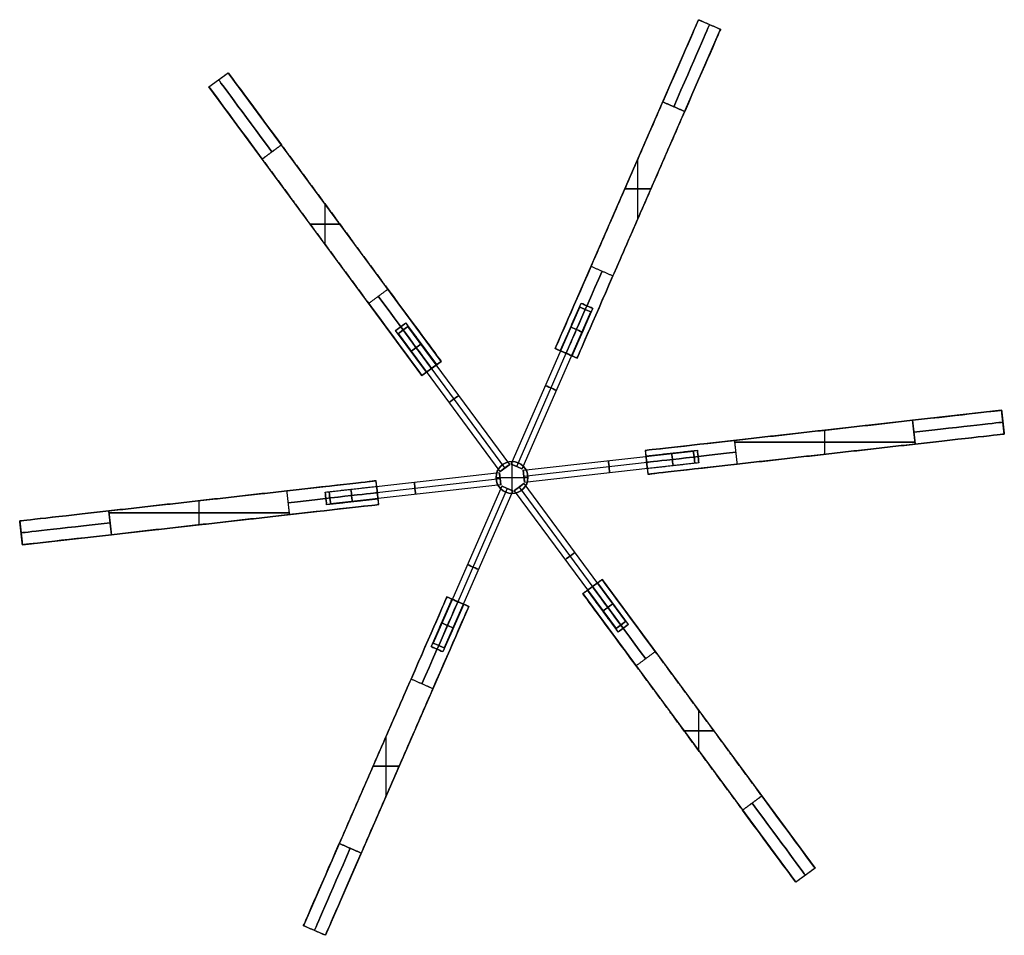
# Model space of a CAD drawing. Header units: millimetres. Extents: x -921 to 991, y -979 to 953.
# Tile 9 of 9: x 221 to 715, y 357 to 816. Entities that reach past the tile are written whole.
import ezdxf

# ---------------------------------------------------------------- set-up
doc = ezdxf.new("R2010")
doc.units = ezdxf.units.MM
doc.layers.add('Default', color=7, linetype='Continuous', true_color=0x000000)

msp = doc.modelspace()

# ---------------------------------------------------------------- linework, layer by layer
at = {"layer": 'Default', "color": 37, "true_color": 0x80674d}
for p, q in [((489.31, 651.1), (561.29, 816.08)), ((561.29, 816.08), (572.29, 811.28)), ((561.29, 816.08, 255), (572.29, 811.28, 255)), ((500.31, 646.3), (572.29, 811.28)), ((566.79, 813.68, 255), (566.79, 813.68, -255)), ((315.52, 782.35, -255), (325.18, 789.48, -255)), ((315.52, 782.35), (325.18, 789.48)), ((320.35, 785.91, 255), (320.35, 785.91, -255)), ((432.07, 644.65), (325.18, 789.48)), ((422.41, 637.52), (315.52, 782.35)), ((549.89, 771.96, 300), (554.29, 770.04, 300)), ((530.8, 716.19, 300), (530.8, 746.19, 300)), ((530.8, 716.19, -300), (530.8, 746.19, -300)), ((525.3, 733.59, -300), (525.3, 733.59, 300)), ((524.25, 731.19, 300), (537.35, 731.19, 300)), ((537.35, 731.19, -300), (524.25, 731.19, -300)), ((536.3, 728.79, -300), (536.3, 728.79, 300)), ((373.79, 703.4, 300), (373.79, 723.6, 300)), ((373.79, 703.4, -300), (373.79, 723.6, -300)), ((378.62, 717.06, -300), (378.62, 717.06, 300)), ((366.34, 713.5, 300), (381.25, 713.5, 300)), ((381.25, 713.5, -300), (366.34, 713.5, -300)), ((368.97, 709.94, -300), (368.97, 709.94, 300)), ((491.88, 649.98, -180), (502.27, 673.81, -180)), ((494.81, 648.7, 176.8), (505.21, 672.53, 176.8)), ((494.81, 648.7, 183.2), (505.21, 672.53, 183.2)), ((494.81, 648.7, -183.2), (505.21, 672.53, -183.2)), ((494.81, 648.7, -176.8), (505.21, 672.53, -176.8)), ((502.27, 673.81, 180), (508.14, 671.25, 180)), ((502.27, 673.81, -180), (508.14, 671.25, -180)), ((505.21, 672.53, 183.2), (505.21, 672.53, 176.8)), ((505.21, 672.53, -176.8), (505.21, 672.53, -183.2)), ((497.74, 647.42, 180), (508.14, 671.25, 180)), ((497.74, 647.42, 180), (508.14, 671.25, 180)), ((497.74, 647.42, -180), (508.14, 671.25, -180)), ((497.74, 647.42, -180), (508.14, 671.25, -180)), ((409.22, 660.11, 180), (414.37, 663.91, 180)), ((409.22, 660.11, -180), (414.37, 663.91, -180)), ((429.81, 642.99, 180), (414.37, 663.91, 180)), ((429.81, 642.99, -180), (414.37, 663.91, -180)), ((424.66, 639.19, 180), (409.22, 660.11, 180)), ((424.66, 639.19, 180), (409.22, 660.11, 180)), ((424.66, 639.19, -180), (409.22, 660.11, -180)), ((411.8, 662.01, 183.2), (411.8, 662.01, 176.8)), ((427.24, 641.09, 176.8), (411.8, 662.01, 176.8)), ((427.24, 641.09, 183.2), (411.8, 662.01, 183.2)), ((411.8, 662.01, -176.8), (411.8, 662.01, -183.2)), ((427.24, 641.09, -183.2), (411.8, 662.01, -183.2)), ((427.24, 641.09, -176.8), (411.8, 662.01, -176.8)), ((489.31, 651.1, 255), (500.31, 646.3, 255)), ((500.31, 646.3), (489.31, 651.1)), ((489.31, 651.1, -255), (500.31, 646.3, -255)), ((494.81, 648.7, 255), (494.81, 648.7, 183.2)), ((494.81, 648.7, 176.8), (494.81, 648.7, -176.8)), ((494.81, 648.7, -183.2), (494.81, 648.7, -255)), ((432.07, 644.65), (422.41, 637.52)), ((422.41, 637.52, -255), (432.07, 644.65, -255)), ((427.24, 641.09, 255), (427.24, 641.09, 183.2)), ((427.24, 641.09, 176.8), (427.24, 641.09, -176.8)), ((427.24, 641.09, -183.2), (427.24, 641.09, -255)), ((713.39, 620.1), (534.52, 599.95)), ((714.73, 608.18), (713.39, 620.1)), ((713.39, 620.1, 255), (714.73, 608.18, 255)), ((714.06, 614.14, -255), (714.06, 614.14, 255)), ((714.73, 608.18), (535.86, 588.02)), ((623.95, 610.03, 300), (623.95, 610.03, -300)), ((624.62, 598.03, 300), (624.62, 610.1, 300)), ((624.62, 598.03, -300), (624.62, 610.1, -300)), ((579.34, 604.06, 300), (669.91, 604.06, 300)), ((669.91, 604.06, -300), (579.34, 604.06, -300)), ((534.52, 599.95), (535.86, 588.02)), ((534.52, 599.95, -255), (535.86, 588.02, -255)), ((561.38, 593.72, 180), (560.67, 600.08, 180)), ((561.38, 593.72, -180), (560.67, 600.08, -180)), ((625.3, 598.1, 300), (625.3, 598.1, -300)), ((535.19, 593.99, 176.8), (561.03, 596.9, 176.8)), ((535.19, 593.99, 183.2), (561.03, 596.9, 183.2)), ((535.19, 593.99, -183.2), (561.03, 596.9, -183.2)), ((535.19, 593.99, -176.8), (561.03, 596.9, -176.8)), ((535.19, 593.99, -255), (535.19, 593.99, -183.2)), ((535.19, 593.99, -176.8), (535.19, 593.99, 176.8)), ((535.19, 593.99, 183.2), (535.19, 593.99, 255)), ((561.03, 596.9, 176.8), (561.03, 596.9, 183.2)), ((561.03, 596.9, -183.2), (561.03, 596.9, -176.8)), ((220.5, 564.57), (399.37, 584.72)), ((400.72, 572.8), (399.37, 584.72)), ((400.72, 572.8, -255), (399.37, 584.72, -255)), ((373.85, 579.03, 180), (374.57, 572.67, 180)), ((373.85, 579.03, -180), (374.57, 572.67, -180)), ((400.04, 578.76, 176.8), (374.21, 575.85, 176.8)), ((400.04, 578.76, 183.2), (374.21, 575.85, 183.2)), ((400.04, 578.76, -183.2), (374.21, 575.85, -183.2)), ((400.04, 578.76, -176.8), (374.21, 575.85, -176.8)), ((400.04, 578.76, -255), (400.04, 578.76, -183.2)), ((400.04, 578.76, -176.8), (400.04, 578.76, 176.8)), ((400.04, 578.76, 183.2), (400.04, 578.76, 255)), ((309.94, 574.65, 300), (309.94, 574.65, -300)), ((310.61, 562.65, 300), (310.61, 574.72, 300)), ((310.61, 562.65, -300), (310.61, 574.72, -300)), ((374.21, 575.85, 176.8), (374.21, 575.85, 183.2)), ((374.21, 575.85, -183.2), (374.21, 575.85, -176.8)), ((400.4, 575.58, -180), (374.57, 572.67, -180)), ((221.85, 552.64), (400.72, 572.8)), ((265.33, 568.68, 300), (355.9, 568.68, 300)), ((355.9, 568.68, -300), (265.33, 568.68, -300)), ((220.5, 564.57), (221.85, 552.64)), ((221.85, 552.64, 255), (220.5, 564.57, 255)), ((221.18, 558.61, -255), (221.18, 558.61, 255)), ((311.28, 562.72, 300), (311.28, 562.72, -300)), ((503.17, 528.1), (512.82, 535.22)), ((512.82, 535.22), (619.71, 390.4)), ((505.42, 529.76, -180), (520.86, 508.84, -180)), ((508, 531.66, 255), (508, 531.66, 183.2)), ((508, 531.66, 176.8), (508, 531.66, -176.8)), ((508, 531.66, -183.2), (508, 531.66, -255)), ((508, 531.66, 176.8), (523.44, 510.74, 176.8)), ((508, 531.66, 183.2), (523.44, 510.74, 183.2)), ((508, 531.66, -183.2), (523.44, 510.74, -183.2)), ((508, 531.66, -176.8), (523.44, 510.74, -176.8)), ((510.57, 533.56, -180), (526.01, 512.64, -180)), ((434.93, 526.45), (362.94, 361.47)), ((437.49, 525.33, 180), (427.09, 501.5, 180)), ((437.49, 525.33, -180), (427.09, 501.5, -180)), ((440.42, 524.05, 176.8), (430.03, 500.22, 176.8)), ((440.42, 524.05, 183.2), (430.03, 500.22, 183.2)), ((440.42, 524.05, -183.2), (430.03, 500.22, -183.2)), ((440.42, 524.05, -176.8), (430.03, 500.22, -176.8)), ((434.93, 526.45), (445.92, 521.65)), ((445.92, 521.65, -255), (434.93, 526.45, -255)), ((440.42, 524.05, 255), (440.42, 524.05, 183.2)), ((440.42, 524.05, 176.8), (440.42, 524.05, -176.8)), ((440.42, 524.05, -183.2), (440.42, 524.05, -255)), ((503.17, 528.1), (610.06, 383.27)), ((445.92, 521.65), (373.94, 356.67)), ((443.36, 522.77, 180), (432.96, 498.94, 180)), ((443.36, 522.77, -180), (432.96, 498.94, -180)), ((526.01, 512.64, 180), (520.86, 508.84, 180)), ((526.01, 512.64, -180), (520.86, 508.84, -180)), ((523.44, 510.74, 183.2), (523.44, 510.74, 176.8)), ((523.44, 510.74, -176.8), (523.44, 510.74, -183.2)), ((432.96, 498.94, 180), (427.09, 501.5, 180)), ((432.96, 498.94, -180), (427.09, 501.5, -180)), ((430.03, 500.22, 183.2), (430.03, 500.22, 176.8)), ((430.03, 500.22, -176.8), (430.03, 500.22, -183.2)), ((427.93, 480.4, -300), (421.33, 483.28, -300)), ((561.44, 449.14, 300), (561.44, 469.35, 300)), ((561.44, 449.14, -300), (561.44, 469.35, -300)), ((566.27, 462.81, -300), (566.27, 462.81, 300)), ((404.43, 426.55, 300), (404.43, 456.56, 300)), ((404.43, 426.55, -300), (404.43, 456.56, -300)), ((553.98, 459.25, 300), (568.9, 459.25, 300)), ((568.9, 459.25, -300), (553.98, 459.25, -300)), ((556.61, 455.68, -300), (556.61, 455.68, 300)), ((397.89, 441.56, 300), (410.98, 441.56, 300)), ((410.98, 441.56, -300), (397.89, 441.56, -300)), ((398.94, 443.96, -300), (398.94, 443.96, 300)), ((409.93, 439.16, -300), (409.93, 439.16, 300)), ((386.15, 400.44, 300), (380.94, 402.71, 300)), ((619.71, 390.4, -255), (610.06, 383.27, -255)), ((619.71, 390.4), (610.06, 383.27)), ((619.71, 390.4, 255), (613.64, 385.91, 255)), ((614.88, 386.83, 255), (614.88, 386.83, -255)), ((373.94, 356.67), (362.94, 361.47)), ((373.94, 356.67, 255), (362.94, 361.47, 255)), ((368.44, 359.07, 255), (368.44, 359.07, -255))]:
    msp.add_line(p, q, dxfattribs=at)
at = {"layer": 'Default', "color": 33, "true_color": 0xb89960}
for p, q in [((467.27, 593.07, 180), (501.66, 671.9, 180)), ((467.27, 593.07, -180), (501.66, 671.9, -180)), ((470.02, 591.87, 183), (504.41, 670.7, 183)), ((470.02, 591.87, 177), (504.41, 670.7, 177)), ((470.02, 591.87, -177), (504.41, 670.7, -177)), ((470.02, 591.87, -183), (504.41, 670.7, -183)), ((472.77, 590.67, 180), (507.16, 669.5, 180)), ((472.77, 590.67, -180), (507.16, 669.5, -180)), ((501.66, 671.9, 180), (507.16, 669.5, 180)), ((501.66, 671.9, -180), (507.16, 669.5, -180)), ((504.41, 670.7, 183), (504.41, 670.7, 177)), ((504.41, 670.7, -177), (504.41, 670.7, -183)), ((410.57, 658.62, 180), (415.4, 662.18, 180)), ((410.57, 658.62, -180), (415.4, 662.18, -180)), ((461.64, 589.42, 180), (410.57, 658.62, 180)), ((461.64, 589.42, -180), (410.57, 658.62, -180)), ((464.05, 591.2, 183), (412.99, 660.4, 183)), ((464.05, 591.2, 177), (412.99, 660.4, 177)), ((412.99, 660.4, 183), (412.99, 660.4, 177)), ((464.05, 591.2, -177), (412.99, 660.4, -177)), ((464.05, 591.2, -183), (412.99, 660.4, -183)), ((412.99, 660.4, -177), (412.99, 660.4, -183)), ((466.47, 592.98, 180), (415.4, 662.18, 180)), ((466.47, 592.98, -180), (415.4, 662.18, -180)), ((473.24, 590.03, 180), (558.7, 599.66, 180)), ((473.24, 590.03, -180), (558.7, 599.66, -180)), ((559.37, 593.69, 180), (558.7, 599.66, 180)), ((559.37, 593.69, -180), (558.7, 599.66, -180)), ((467.27, 593.07, 180), (472.77, 590.67, 180)), ((467.27, 593.07, -180), (472.77, 590.67, -180)), ((467.62, 578.37, -380), (467.62, 594.37, -380)), ((467.62, 578.37, 380), (467.62, 594.37, 380)), ((473.58, 587.05, 183), (559.04, 596.67, 183)), ((473.58, 587.05, 177), (559.04, 596.67, 177)), ((473.58, 587.05, -177), (559.04, 596.67, -177)), ((473.58, 587.05, -183), (559.04, 596.67, -183)), ((473.92, 584.06, 180), (559.37, 593.69, 180)), ((473.92, 584.06, -180), (559.37, 593.69, -180)), ((559.04, 596.67, 177), (559.04, 596.67, 183)), ((559.04, 596.67, -183), (559.04, 596.67, -177)), ((461.32, 588.68, 180), (375.86, 579.05, 180)), ((461.32, 588.68, -180), (375.86, 579.05, -180)), ((461.32, 588.68, 180), (461.99, 582.72, 180)), ((461.32, 588.68, -180), (461.99, 582.72, -180)), ((461.36, 591.36, -380), (461.36, 591.36, 380)), ((461.64, 589.42, 180), (466.47, 592.98, 180)), ((461.64, 589.42, -180), (466.47, 592.98, -180)), ((464.05, 591.2, 183), (464.05, 591.2, 177)), ((464.05, 591.2, -177), (464.05, 591.2, -183)), ((470.02, 591.87, 183), (470.02, 591.87, 177)), ((470.02, 591.87, -177), (470.02, 591.87, -183)), ((472.61, 592.63, -380), (472.61, 592.63, 380)), ((473.92, 584.06, 180), (473.24, 590.03, 180)), ((473.92, 584.06, -180), (473.24, 590.03, -180)), ((461.66, 585.7, 183), (376.2, 576.07, 183)), ((461.66, 585.7, 177), (376.2, 576.07, 177)), ((461.66, 585.7, -177), (376.2, 576.07, -177)), ((461.66, 585.7, -183), (376.2, 576.07, -183)), ((459.62, 586.37, -380), (475.62, 586.37, -380)), ((459.62, 586.37, 380), (475.62, 586.37, 380)), ((461.66, 585.7, 177), (461.66, 585.7, 183)), ((461.66, 585.7, -183), (461.66, 585.7, -177)), ((473.59, 583.33, 180), (468.77, 579.76, 180)), ((473.59, 583.33, -180), (468.77, 579.76, -180)), ((473.58, 587.05, 177), (473.58, 587.05, 183)), ((473.58, 587.05, -183), (473.58, 587.05, -177)), ((473.59, 583.33, 180), (524.66, 514.13, 180)), ((473.59, 583.33, -180), (524.66, 514.13, -180)), ((375.86, 579.05, 180), (376.53, 573.09, 180)), ((375.86, 579.05, -180), (376.53, 573.09, -180)), ((461.99, 582.72, 180), (376.53, 573.09, 180)), ((461.99, 582.72, -180), (376.53, 573.09, -180)), ((462.47, 582.07, 180), (428.08, 503.25, 180)), ((462.47, 582.07, -180), (428.08, 503.25, -180)), ((465.22, 580.87, 183), (430.83, 502.05, 183)), ((465.22, 580.87, 177), (430.83, 502.05, 177)), ((465.22, 580.87, -177), (430.83, 502.05, -177)), ((465.22, 580.87, -183), (430.83, 502.05, -183)), ((467.97, 579.67, 180), (433.58, 500.85, 180)), ((467.97, 579.67, -180), (433.58, 500.85, -180)), ((467.97, 579.67, 180), (462.47, 582.07, 180)), ((467.97, 579.67, -180), (462.47, 582.07, -180)), ((462.63, 580.12, -380), (462.63, 580.12, 380)), ((465.22, 580.87, 183), (465.22, 580.87, 177)), ((465.22, 580.87, -177), (465.22, 580.87, -183)), ((468.77, 579.76, 180), (519.84, 510.57, 180)), ((468.77, 579.76, -180), (519.84, 510.57, -180)), ((471.18, 581.55, 183), (522.25, 512.35, 183)), ((471.18, 581.55, 177), (522.25, 512.35, 177)), ((471.18, 581.55, 183), (471.18, 581.55, 177)), ((471.18, 581.55, -177), (522.25, 512.35, -177)), ((471.18, 581.55, -183), (522.25, 512.35, -183)), ((471.18, 581.55, -177), (471.18, 581.55, -183)), ((473.87, 581.39, -380), (473.87, 581.39, 380)), ((376.2, 576.07, 177), (376.2, 576.07, 183)), ((376.2, 576.07, -183), (376.2, 576.07, -177)), ((524.66, 514.13, 180), (519.84, 510.57, 180)), ((524.66, 514.13, -180), (519.84, 510.57, -180)), ((522.25, 512.35, 183), (522.25, 512.35, 177)), ((522.25, 512.35, -177), (522.25, 512.35, -183)), ((433.58, 500.85, 180), (428.08, 503.25, 180)), ((433.58, 500.85, -180), (428.08, 503.25, -180)), ((430.83, 502.05, 183), (430.83, 502.05, 177)), ((430.83, 502.05, -177), (430.83, 502.05, -183))]:
    msp.add_line(p, q, dxfattribs=at)
at = {"layer": 'Default', "color": 33, "true_color": 0xb89960, "extrusion": (-0.399892, -0.916562, 0)}
for centre in [(194.11, 180, -816.44), (194.11, -180, -816.44), (194.11, 180, -718.44), (194.11, -180, -718.44), (194.11, 180, -675.44), (194.11, -180, -675.44)]:
    msp.add_circle(centre, 3, dxfattribs=at)
at = {"layer": 'Default', "color": 33, "true_color": 0xb89960, "extrusion": (0.59382, -0.804598, 0)}
for centre in [(724.44, 180, -286.11), (724.44, -180, -286.11), (724.44, 180, -188.11), (724.44, -180, -188.11), (724.44, 180, -145.11), (724.44, -180, -145.11)]:
    msp.add_circle(centre, 3, dxfattribs=at)
at = {"layer": 'Default', "color": 33, "true_color": 0xb89960, "extrusion": (0.399892, 0.916562, 0)}
for centre in [(-194.11, 180, 773.44), (-194.11, -180, 773.44), (-194.11, 180, 730.44), (-194.11, -180, 730.44), (-194.11, 180, 632.44), (-194.11, -180, 632.44)]:
    msp.add_circle(centre, 3, dxfattribs=at)
at = {"layer": 'Default', "color": 33, "true_color": 0xb89960, "extrusion": (-0.59382, 0.804598, 0)}
for centre in [(-724.44, 180, 243.11), (-724.44, -180, 243.11), (-724.44, 180, 200.11), (-724.44, -180, 200.11), (-724.44, 180, 102.11), (-724.44, -180, 102.11)]:
    msp.add_circle(centre, 3, dxfattribs=at)
at = {"layer": 'Default', "color": 33, "true_color": 0xb89960, "extrusion": (-0.993712, -0.111964, 0)}
for centre in [(-530.33, 180, -622.33), (-530.33, -180, -622.33), (-530.33, 180, -524.33), (-530.33, -180, -524.33), (-530.33, 180, -481.33), (-530.33, -180, -481.33)]:
    msp.add_circle(centre, 3, dxfattribs=at)
at = {"layer": 'Default', "color": 33, "true_color": 0xb89960}
for centre in [(467.62, 586.37, -380), (467.62, 586.37)]:
    msp.add_circle(centre, 8, dxfattribs=at)
at = {"layer": 'Default', "color": 33, "true_color": 0xb89960, "extrusion": (0, 0, -1)}
msp.add_circle((-467.62, 586.37, -380), 8, dxfattribs=at)
at = {"layer": 'Default', "color": 33, "true_color": 0xb89960, "extrusion": (0.993712, 0.111964, 0)}
for centre in [(530.33, 180, 579.33), (530.33, -180, 579.33), (530.33, 180, 536.33), (530.33, -180, 536.33), (530.33, 180, 438.33), (530.33, -180, 438.33)]:
    msp.add_circle(centre, 3, dxfattribs=at)
at = {"layer": 'Default', "color": 37, "true_color": 0x80674d, "extrusion": (0.916562, -0.399892, -5.55836e-09)}
msp.add_arc((927.44, -255, 188.11), 45, 270, 0, dxfattribs=at)
at = {"layer": 'Default', "color": 37, "true_color": 0x80674d, "extrusion": (0.916562, -0.399892, 5.55836e-09)}
msp.add_arc((927.44, 255, 188.11), 45, 360, 90, dxfattribs=at)
at = {"layer": 'Default', "color": 37, "true_color": 0x80674d, "extrusion": (0.916562, -0.399892, 0)}
for centre, start, end in [((927.44, -255, 194.11), 270, 0), ((927.44, 255, 194.11), 360, 90), ((837.44, 255, 194.11), 90, 180), ((837.44, -255, 194.11), 180, 270)]:
    msp.add_arc(centre, 45, start, end, dxfattribs=at)
at = {"layer": 'Default', "color": 37, "true_color": 0x80674d, "extrusion": (-0.916562, 0.399892, 5.55836e-09)}
for centre, start, end in [((-927.44, -255, -200.11), 180, 270), ((-521.44, 255, -200.11), 360, 90)]:
    msp.add_arc(centre, 45, start, end, dxfattribs=at)
at = {"layer": 'Default', "color": 37, "true_color": 0x80674d, "extrusion": (-0.916562, 0.399892, -5.55836e-09)}
for centre, start, end in [((-927.44, 255, -200.11), 90, 180), ((-521.44, -255, -200.11), 270, 0)]:
    msp.add_arc(centre, 45, start, end, dxfattribs=at)
at = {"layer": 'Default', "color": 37, "true_color": 0x80674d, "extrusion": (0.804598, 0.59382, 0)}
for centre, start, end in [((397.11, -255, 724.44), 270, 360), ((397.11, 255, 724.44), 0, 90), ((307.11, 255, 724.44), 90, 180), ((307.11, -255, 724.44), 180, 270)]:
    msp.add_arc(centre, 45, start, end, dxfattribs=at)
at = {"layer": 'Default', "color": 37, "true_color": 0x80674d, "extrusion": (-0.804598, -0.59382, 3.44403e-09)}
for centre, start, end in [((-397.11, -255, -730.44), 180, 270), ((-307.11, 255, -730.44), 360, 90), ((-81.11, -255, -730.44), 180, 270), ((8.89, 255, -730.44), 360, 90)]:
    msp.add_arc(centre, 45, start, end, dxfattribs=at)
at = {"layer": 'Default', "color": 37, "true_color": 0x80674d, "extrusion": (-0.804598, -0.59382, -3.44403e-09)}
for centre, start, end in [((-397.11, 255, -730.44), 90, 180), ((-307.11, -255, -730.44), 270, 0), ((-81.11, 255, -730.44), 90, 180), ((8.89, -255, -730.44), 270, 0)]:
    msp.add_arc(centre, 45, start, end, dxfattribs=at)
at = {"layer": 'Default', "color": 37, "true_color": 0x80674d, "extrusion": (0.804598, 0.59382, -3.44403e-09)}
for centre, start, end in [((397.11, -255, 718.44), 270, 0), ((307.11, 255, 718.44), 90, 180)]:
    msp.add_arc(centre, 45, start, end, dxfattribs=at)
at = {"layer": 'Default', "color": 37, "true_color": 0x80674d, "extrusion": (0.804598, 0.59382, 3.44403e-09)}
for centre, start, end in [((397.11, 255, 718.44), 360, 90), ((307.11, -255, 718.44), 180, 270)]:
    msp.add_arc(centre, 45, start, end, dxfattribs=at)
at = {"layer": 'Default', "color": 37, "true_color": 0x80674d, "extrusion": (0.916562, -0.399892, -5.76204e-09)}
msp.add_arc((837.44, 255, 188.11), 45, 90, 180, dxfattribs=at)
at = {"layer": 'Default', "color": 37, "true_color": 0x80674d, "extrusion": (0.916562, -0.399892, 5.76204e-09)}
msp.add_arc((837.44, -255, 188.11), 45, 180, 270, dxfattribs=at)
at = {"layer": 'Default', "color": 37, "true_color": 0x80674d, "extrusion": (-0.916562, 0.399892, 5.67318e-09)}
for centre, start, end in [((-837.44, 255, -200.11), 0, 90), ((-611.44, -255, -200.11), 180, 270)]:
    msp.add_arc(centre, 45, start, end, dxfattribs=at)
at = {"layer": 'Default', "color": 37, "true_color": 0x80674d, "extrusion": (-0.916562, 0.399892, -5.67318e-09)}
for centre, start, end in [((-837.44, -255, -200.11), 270, 360), ((-611.44, 255, -200.11), 90, 180)]:
    msp.add_arc(centre, 45, start, end, dxfattribs=at)
at = {"layer": 'Default', "color": 37, "true_color": 0x80674d, "extrusion": (0.399892, 0.916562, 6.40882e-17)}
for centre, start, end in [((-194.11, 180, 818.44), 180, 0), ((-194.11, 180, 818.44), 0, 180), ((-194.11, -180, 818.44), 180, 0), ((-194.11, -180, 818.44), 0, 180)]:
    msp.add_arc(centre, 3.2, start, end, dxfattribs=at)
at = {"layer": 'Default', "color": 37, "true_color": 0x80674d, "extrusion": (-0.59382, 0.804598, 0)}
for centre, start, end in [((-724.44, 180, 288.11), 180, 0), ((-724.44, 180, 288.11), 0, 180), ((-724.44, -180, 288.11), 180, 0), ((-724.44, -180, 288.11), 0, 180), ((-724.44, 180, 275.11), 180, 360)]:
    msp.add_arc(centre, 3.2, start, end, dxfattribs=at)
at = {"layer": 'Default', "color": 37, "true_color": 0x80674d, "extrusion": (0.399892, 0.916562, -5.68434e-14)}
for centre in [(-194.11, 180, 805.44), (-194.11, -180, 805.44)]:
    msp.add_arc(centre, 3.2, 180, 0, dxfattribs=at)
at = {"layer": 'Default', "color": 37, "true_color": 0x80674d, "extrusion": (0.399892, 0.916562, 5.68434e-14)}
for centre in [(-194.11, 180, 805.44), (-194.11, -180, 805.44)]:
    msp.add_arc(centre, 3.2, 360, 180, dxfattribs=at)
at = {"layer": 'Default', "color": 37, "true_color": 0x80674d, "extrusion": (-0.59382, 0.804598, 1.13687e-13)}
msp.add_arc((-724.44, 180, 275.11), 3.2, 360, 180, dxfattribs=at)
at = {"layer": 'Default', "color": 37, "true_color": 0x80674d, "extrusion": (-0.59382, 0.804598, -1.13687e-13)}
for start, end in [(180, 0), (0, 180)]:
    msp.add_arc((-724.44, -180, 275.11), 3.2, start, end, dxfattribs=at)
at = {"layer": 'Default', "color": 37, "true_color": 0x80674d, "extrusion": (0.399892, 0.916562, 6.0824e-09)}
for centre in [(-194.11, 180, 792.44), (-194.11, -180, 792.44)]:
    msp.add_arc(centre, 3.2, 0, 90, dxfattribs=at)
at = {"layer": 'Default', "color": 37, "true_color": 0x80674d, "extrusion": (0.399892, 0.916562, -6.08242e-09)}
msp.add_arc((-194.11, 180, 792.44), 3.2, 270, 360, dxfattribs=at)
at = {"layer": 'Default', "color": 37, "true_color": 0x80674d, "extrusion": (0.399892, 0.916562, -6.08244e-09)}
msp.add_arc((-194.11, -180, 792.44), 3.2, 270, 360, dxfattribs=at)
at = {"layer": 'Default', "color": 37, "true_color": 0x80674d, "extrusion": (0.399892, 0.916562, -6.08239e-09)}
for centre in [(-194.11, 180, 792.44), (-194.11, -180, 792.44)]:
    msp.add_arc(centre, 3.2, 90, 180, dxfattribs=at)
at = {"layer": 'Default', "color": 37, "true_color": 0x80674d, "extrusion": (0.399892, 0.916562, 6.08239e-09)}
for centre in [(-194.11, 180, 792.44), (-194.11, -180, 792.44)]:
    msp.add_arc(centre, 3.2, 180, 270, dxfattribs=at)
at = {"layer": 'Default', "color": 37, "true_color": 0x80674d, "extrusion": (-0.59382, 0.804598, -3.4125e-09)}
msp.add_arc((-724.44, 180, 262.11), 3.2, 90, 180, dxfattribs=at)
at = {"layer": 'Default', "color": 37, "true_color": 0x80674d, "extrusion": (-0.59382, 0.804598, 3.41248e-09)}
msp.add_arc((-724.44, 180, 262.11), 3.2, 180, 270, dxfattribs=at)
at = {"layer": 'Default', "color": 37, "true_color": 0x80674d, "extrusion": (-0.59382, 0.804598, -3.41246e-09)}
msp.add_arc((-724.44, -180, 262.11), 3.2, 90, 180, dxfattribs=at)
at = {"layer": 'Default', "color": 37, "true_color": 0x80674d, "extrusion": (-0.59382, 0.804598, 3.41247e-09)}
msp.add_arc((-724.44, -180, 262.11), 3.2, 180, 270, dxfattribs=at)
at = {"layer": 'Default', "color": 37, "true_color": 0x80674d, "extrusion": (-0.59382, 0.804598, 2.75377e-09)}
msp.add_arc((-724.44, 180, 262.11), 3.2, 0, 90, dxfattribs=at)
at = {"layer": 'Default', "color": 37, "true_color": 0x80674d, "extrusion": (-0.59382, 0.804598, -2.75378e-09)}
for centre in [(-724.44, 180, 262.11), (-724.44, -180, 262.11)]:
    msp.add_arc(centre, 3.2, 270, 360, dxfattribs=at)
at = {"layer": 'Default', "color": 37, "true_color": 0x80674d, "extrusion": (-0.59382, 0.804598, 2.75378e-09)}
msp.add_arc((-724.44, -180, 262.11), 3.2, 0, 90, dxfattribs=at)
at = {"layer": 'Default', "color": 37, "true_color": 0x80674d, "extrusion": (0.111964, -0.993712, -3.94997e-09)}
msp.add_arc((733.33, -255, -536.33), 45, 270, 0, dxfattribs=at)
at = {"layer": 'Default', "color": 37, "true_color": 0x80674d, "extrusion": (0.111964, -0.993712, 3.94997e-09)}
msp.add_arc((733.33, 255, -536.33), 45, 360, 90, dxfattribs=at)
at = {"layer": 'Default', "color": 37, "true_color": 0x80674d, "extrusion": (0.111964, -0.993712, 0)}
for centre, start, end in [((733.33, -255, -530.33), 270, 0), ((733.33, 255, -530.33), 360, 90), ((643.33, 255, -530.33), 90, 180), ((643.33, -255, -530.33), 180, 270)]:
    msp.add_arc(centre, 45, start, end, dxfattribs=at)
at = {"layer": 'Default', "color": 37, "true_color": 0x80674d, "extrusion": (-0.111964, 0.993712, 3.72914e-09)}
msp.add_arc((-733.33, -255, 524.33), 45, 180, 270, dxfattribs=at)
at = {"layer": 'Default', "color": 37, "true_color": 0x80674d, "extrusion": (-0.111964, 0.993712, -3.72914e-09)}
msp.add_arc((-733.33, 255, 524.33), 45, 90, 180, dxfattribs=at)
at = {"layer": 'Default', "color": 37, "true_color": 0x80674d, "extrusion": (0.111964, -0.993712, -3.97485e-09)}
for centre in [(643.33, 255, -536.33), (327.33, 255, -536.33)]:
    msp.add_arc(centre, 45, 90, 180, dxfattribs=at)
at = {"layer": 'Default', "color": 37, "true_color": 0x80674d, "extrusion": (0.111964, -0.993712, 3.97485e-09)}
for centre in [(643.33, -255, -536.33), (327.33, -255, -536.33)]:
    msp.add_arc(centre, 45, 180, 270, dxfattribs=at)
at = {"layer": 'Default', "color": 37, "true_color": 0x80674d, "extrusion": (0.993712, 0.111964, 0)}
for centre, start, end in [((530.33, 180, 611.33), 180, 0), ((530.33, 180, 611.33), 0, 180), ((530.33, -180, 611.33), 180, 0), ((530.33, -180, 611.33), 360, 180), ((530.33, 180, 624.33), 180, 0), ((530.33, 180, 624.33), 0, 180), ((530.33, -180, 624.33), 180, 0), ((530.33, -180, 624.33), 0, 180)]:
    msp.add_arc(centre, 3.2, start, end, dxfattribs=at)
at = {"layer": 'Default', "color": 37, "true_color": 0x80674d, "extrusion": (0.993712, 0.111964, 1.7932e-09)}
for centre in [(530.33, 180, 598.33), (530.33, -180, 598.33)]:
    msp.add_arc(centre, 3.2, 360, 90, dxfattribs=at)
at = {"layer": 'Default', "color": 37, "true_color": 0x80674d, "extrusion": (0.993712, 0.111964, -1.79322e-09)}
msp.add_arc((530.33, 180, 598.33), 3.2, 270, 0, dxfattribs=at)
at = {"layer": 'Default', "color": 37, "true_color": 0x80674d, "extrusion": (0.993712, 0.111964, -1.79317e-09)}
msp.add_arc((530.33, -180, 598.33), 3.2, 270, 0, dxfattribs=at)
at = {"layer": 'Default', "color": 37, "true_color": 0x80674d, "extrusion": (0.993712, 0.111964, -5.24851e-09)}
for centre in [(530.33, 180, 598.33), (530.33, -180, 598.33)]:
    msp.add_arc(centre, 3.2, 90, 180, dxfattribs=at)
at = {"layer": 'Default', "color": 37, "true_color": 0x80674d, "extrusion": (0.993712, 0.111964, 5.24845e-09)}
msp.add_arc((530.33, 180, 598.33), 3.2, 180, 270, dxfattribs=at)
at = {"layer": 'Default', "color": 37, "true_color": 0x80674d, "extrusion": (0.993712, 0.111964, 5.24848e-09)}
msp.add_arc((530.33, -180, 598.33), 3.2, 180, 270, dxfattribs=at)
at = {"layer": 'Default', "color": 37, "true_color": 0x80674d, "extrusion": (-0.111964, 0.993712, 3.97485e-09)}
msp.add_arc((-643.33, 255, 524.33), 45, 0, 90, dxfattribs=at)
at = {"layer": 'Default', "color": 37, "true_color": 0x80674d, "extrusion": (-0.111964, 0.993712, -3.97485e-09)}
msp.add_arc((-643.33, -255, 524.33), 45, 270, 360, dxfattribs=at)
at = {"layer": 'Default', "color": 37, "true_color": 0x80674d, "extrusion": (0.111964, -0.993712, 3.72914e-09)}
msp.add_arc((417.33, 255, -536.33), 45, 360, 90, dxfattribs=at)
at = {"layer": 'Default', "color": 37, "true_color": 0x80674d, "extrusion": (0.111964, -0.993712, -3.72914e-09)}
msp.add_arc((417.33, -255, -536.33), 45, 270, 0, dxfattribs=at)
at = {"layer": 'Default', "color": 37, "true_color": 0x80674d, "extrusion": (-0.111964, 0.993712, 0)}
for centre, start, end in [((-417.33, 255, 530.33), 90, 180), ((-417.33, -255, 530.33), 180, 270), ((-327.33, -255, 530.33), 270, 0), ((-327.33, 255, 530.33), 360, 90)]:
    msp.add_arc(centre, 45, start, end, dxfattribs=at)
at = {"layer": 'Default', "color": 37, "true_color": 0x80674d, "extrusion": (-0.993712, -0.111964, 3.64974e-17)}
for centre in [(-530.33, 180, -436.33), (-530.33, -180, -436.33)]:
    msp.add_arc(centre, 3.2, 180, 0, dxfattribs=at)
at = {"layer": 'Default', "color": 37, "true_color": 0x80674d, "extrusion": (-0.993712, -0.111964, 1.33606e-17)}
for centre in [(-530.33, 180, -436.33), (-530.33, -180, -436.33)]:
    msp.add_arc(centre, 3.2, 0, 180, dxfattribs=at)
at = {"layer": 'Default', "color": 37, "true_color": 0x80674d, "extrusion": (-0.993712, -0.111964, 0)}
for centre, start, end in [((-530.33, 180, -449.33), 180, 0), ((-530.33, 180, -449.33), 0, 180), ((-530.33, -180, -449.33), 180, 360), ((-530.33, -180, -449.33), 0, 180)]:
    msp.add_arc(centre, 3.2, start, end, dxfattribs=at)
at = {"layer": 'Default', "color": 37, "true_color": 0x80674d, "extrusion": (-0.993712, -0.111964, -4.89858e-09)}
msp.add_arc((-530.33, 180, -462.33), 3.2, 90, 180, dxfattribs=at)
at = {"layer": 'Default', "color": 37, "true_color": 0x80674d, "extrusion": (-0.993712, -0.111964, 4.89857e-09)}
msp.add_arc((-530.33, 180, -462.33), 3.2, 180, 270, dxfattribs=at)
at = {"layer": 'Default', "color": 37, "true_color": 0x80674d, "extrusion": (-0.993712, -0.111964, -4.8986e-09)}
msp.add_arc((-530.33, -180, -462.33), 3.2, 90, 180, dxfattribs=at)
at = {"layer": 'Default', "color": 37, "true_color": 0x80674d, "extrusion": (-0.993712, -0.111964, 4.89858e-09)}
msp.add_arc((-530.33, -180, -462.33), 3.2, 180, 270, dxfattribs=at)
at = {"layer": 'Default', "color": 37, "true_color": 0x80674d, "extrusion": (-0.993712, -0.111964, 5.24847e-09)}
msp.add_arc((-530.33, 180, -462.33), 3.2, 0, 90, dxfattribs=at)
at = {"layer": 'Default', "color": 37, "true_color": 0x80674d, "extrusion": (-0.993712, -0.111964, -5.24849e-09)}
msp.add_arc((-530.33, 180, -462.33), 3.2, 270, 360, dxfattribs=at)
at = {"layer": 'Default', "color": 37, "true_color": 0x80674d, "extrusion": (-0.993712, -0.111964, 5.24848e-09)}
msp.add_arc((-530.33, -180, -462.33), 3.2, 0, 90, dxfattribs=at)
at = {"layer": 'Default', "color": 37, "true_color": 0x80674d, "extrusion": (-0.993712, -0.111964, -5.24847e-09)}
msp.add_arc((-530.33, -180, -462.33), 3.2, 270, 360, dxfattribs=at)
at = {"layer": 'Default', "color": 37, "true_color": 0x80674d, "extrusion": (-0.111964, 0.993712, -3.75402e-09)}
msp.add_arc((-417.33, 255, 524.33), 45, 90, 180, dxfattribs=at)
at = {"layer": 'Default', "color": 37, "true_color": 0x80674d, "extrusion": (-0.111964, 0.993712, 3.75403e-09)}
msp.add_arc((-417.33, -255, 524.33), 45, 180, 270, dxfattribs=at)
at = {"layer": 'Default', "color": 37, "true_color": 0x80674d, "extrusion": (-0.111964, 0.993712, -3.94997e-09)}
msp.add_arc((-327.33, -255, 524.33), 45, 270, 0, dxfattribs=at)
at = {"layer": 'Default', "color": 37, "true_color": 0x80674d, "extrusion": (-0.111964, 0.993712, 3.94997e-09)}
msp.add_arc((-327.33, 255, 524.33), 45, 360, 90, dxfattribs=at)
at = {"layer": 'Default', "color": 37, "true_color": 0x80674d, "extrusion": (0.59382, -0.804598, -8.98077e-10)}
msp.add_arc((724.44, 180, -126.11), 3.2, 90, 180, dxfattribs=at)
at = {"layer": 'Default', "color": 37, "true_color": 0x80674d, "extrusion": (0.59382, -0.804598, 8.98106e-10)}
msp.add_arc((724.44, 180, -126.11), 3.2, 180, 270, dxfattribs=at)
at = {"layer": 'Default', "color": 37, "true_color": 0x80674d, "extrusion": (0.59382, -0.804598, -8.98076e-10)}
msp.add_arc((724.44, -180, -126.11), 3.2, 90, 180, dxfattribs=at)
at = {"layer": 'Default', "color": 37, "true_color": 0x80674d, "extrusion": (0.59382, -0.804598, 8.98084e-10)}
msp.add_arc((724.44, -180, -126.11), 3.2, 180, 270, dxfattribs=at)
at = {"layer": 'Default', "color": 37, "true_color": 0x80674d, "extrusion": (0.59382, -0.804598, 5.26816e-09)}
for centre in [(724.44, 180, -126.11), (724.44, -180, -126.11)]:
    msp.add_arc(centre, 3.2, 0, 90, dxfattribs=at)
at = {"layer": 'Default', "color": 37, "true_color": 0x80674d, "extrusion": (0.59382, -0.804598, -5.26814e-09)}
msp.add_arc((724.44, 180, -126.11), 3.2, 270, 360, dxfattribs=at)
at = {"layer": 'Default', "color": 37, "true_color": 0x80674d, "extrusion": (0.59382, -0.804598, -5.26816e-09)}
msp.add_arc((724.44, -180, -126.11), 3.2, 270, 360, dxfattribs=at)
at = {"layer": 'Default', "color": 37, "true_color": 0x80674d, "extrusion": (-0.804598, -0.59382, 0)}
for centre, start, end in [((-81.11, 255, -724.44), 90, 180), ((-81.11, -255, -724.44), 180, 270), ((8.89, -255, -724.44), 270, 360), ((8.89, 255, -724.44), 360, 90)]:
    msp.add_arc(centre, 45, start, end, dxfattribs=at)
at = {"layer": 'Default', "color": 37, "true_color": 0x80674d, "extrusion": (0.916562, -0.399892, 5.67318e-09)}
msp.add_arc((611.44, 255, 188.11), 45, 0, 90, dxfattribs=at)
at = {"layer": 'Default', "color": 37, "true_color": 0x80674d, "extrusion": (0.916562, -0.399892, -5.67318e-09)}
msp.add_arc((611.44, -255, 188.11), 45, 270, 360, dxfattribs=at)
at = {"layer": 'Default', "color": 37, "true_color": 0x80674d, "extrusion": (-0.916562, 0.399892, 0)}
for centre, start, end in [((-611.44, 255, -194.11), 90, 180), ((-611.44, -255, -194.11), 180, 270), ((-521.44, -255, -194.11), 270, 360), ((-521.44, 255, -194.11), 360, 90)]:
    msp.add_arc(centre, 45, start, end, dxfattribs=at)
at = {"layer": 'Default', "color": 37, "true_color": 0x80674d, "extrusion": (-0.399892, -0.916562, -6.08239e-09)}
for centre, start, end in [((194.11, 180, -656.44), 90, 180), ((194.11, -180, -656.44), 90, 180), ((194.11, -180, -656.44), 270, 360)]:
    msp.add_arc(centre, 3.2, start, end, dxfattribs=at)
at = {"layer": 'Default', "color": 37, "true_color": 0x80674d, "extrusion": (-0.399892, -0.916562, 6.08241e-09)}
msp.add_arc((194.11, 180, -656.44), 3.2, 180, 270, dxfattribs=at)
at = {"layer": 'Default', "color": 37, "true_color": 0x80674d, "extrusion": (-0.399892, -0.916562, 6.0824e-09)}
for start, end in [(180, 270), (0, 90)]:
    msp.add_arc((194.11, -180, -656.44), 3.2, start, end, dxfattribs=at)
at = {"layer": 'Default', "color": 37, "true_color": 0x80674d, "extrusion": (-0.399892, -0.916562, 6.08236e-09)}
msp.add_arc((194.11, 180, -656.44), 3.2, 0, 90, dxfattribs=at)
at = {"layer": 'Default', "color": 37, "true_color": 0x80674d, "extrusion": (-0.399892, -0.916562, -6.08235e-09)}
msp.add_arc((194.11, 180, -656.44), 3.2, 270, 360, dxfattribs=at)
at = {"layer": 'Default', "color": 37, "true_color": 0x80674d, "extrusion": (0.804598, 0.59382, 3.26523e-09)}
msp.add_arc((81.11, 255, 718.44), 45, 0, 90, dxfattribs=at)
at = {"layer": 'Default', "color": 37, "true_color": 0x80674d, "extrusion": (0.804598, 0.59382, -3.26523e-09)}
msp.add_arc((81.11, -255, 718.44), 45, 270, 360, dxfattribs=at)
at = {"layer": 'Default', "color": 37, "true_color": 0x80674d, "extrusion": (0.59382, -0.804598, 0)}
for centre, start, end in [((724.44, 180, -113.11), 180, 0), ((724.44, -180, -113.11), 180, 0), ((724.44, -180, -113.11), 360, 180)]:
    msp.add_arc(centre, 3.2, start, end, dxfattribs=at)
at = {"layer": 'Default', "color": 37, "true_color": 0x80674d, "extrusion": (0.59382, -0.804598, -1.13687e-13)}
msp.add_arc((724.44, 180, -113.11), 3.2, 0, 180, dxfattribs=at)
at = {"layer": 'Default', "color": 37, "true_color": 0x80674d, "extrusion": (-0.399892, -0.916562, -2.84217e-14)}
for centre in [(194.11, 180, -643.44), (194.11, -180, -643.44)]:
    msp.add_arc(centre, 3.2, 180, 0, dxfattribs=at)
at = {"layer": 'Default', "color": 37, "true_color": 0x80674d, "extrusion": (-0.399892, -0.916562, 2.84217e-14)}
for centre, start in [((194.11, 180, -643.44), 360), ((194.11, -180, -643.44), 0)]:
    msp.add_arc(centre, 3.2, start, 180, dxfattribs=at)
at = {"layer": 'Default', "color": 37, "true_color": 0x80674d, "extrusion": (0.59382, -0.804598, 3.92507e-17)}
for centre in [(724.44, 180, -100.11), (724.44, -180, -100.11)]:
    msp.add_arc(centre, 3.2, 180, 0, dxfattribs=at)
at = {"layer": 'Default', "color": 37, "true_color": 0x80674d, "extrusion": (0.59382, -0.804598, 6.69126e-18)}
msp.add_arc((724.44, 180, -100.11), 3.2, 0, 180, dxfattribs=at)
at = {"layer": 'Default', "color": 37, "true_color": 0x80674d, "extrusion": (0.59382, -0.804598, 6.69124e-18)}
msp.add_arc((724.44, -180, -100.11), 3.2, 0, 180, dxfattribs=at)
at = {"layer": 'Default', "color": 37, "true_color": 0x80674d, "extrusion": (-0.399892, -0.916562, 0)}
for centre, start, end in [((194.11, 180, -630.44), 180, 0), ((194.11, 180, -630.44), 0, 180), ((194.11, -180, -630.44), 180, 0), ((194.11, -180, -630.44), 0, 180)]:
    msp.add_arc(centre, 3.2, start, end, dxfattribs=at)
at = {"layer": 'Default', "color": 37, "true_color": 0x80674d, "extrusion": (0.804598, 0.59382, 3.31207e-09)}
msp.add_arc((-8.89, -255, 718.44), 45, 180, 270, dxfattribs=at)
at = {"layer": 'Default', "color": 37, "true_color": 0x80674d, "extrusion": (0.804598, 0.59382, -3.31207e-09)}
msp.add_arc((-8.89, 255, 718.44), 45, 90, 180, dxfattribs=at)
at = {"layer": 'Default', "color": 37, "true_color": 0x80674d, "extrusion": (0.916562, -0.399892, 5.4695e-09)}
msp.add_arc((521.44, -255, 188.11), 45, 180, 270, dxfattribs=at)
at = {"layer": 'Default', "color": 37, "true_color": 0x80674d, "extrusion": (0.916562, -0.399892, -5.4695e-09)}
msp.add_arc((521.44, 255, 188.11), 45, 90, 180, dxfattribs=at)
at = {"layer": 'Default', "color": 37, "true_color": 0x80674d}
for points in [[(561.29, 816.08, -255), (566.79, 813.68, -255), (572.29, 811.28, -255)], [(561.29, 816.08, -255), (561.29, 816.08), (561.29, 816.08, 255)], [(561.29, 816.08, 255), (566.79, 813.68, 255), (572.29, 811.28, 255)], [(572.29, 811.28, 255), (572.29, 811.28), (572.29, 811.28, -255)], [(315.52, 782.35, -255), (320.35, 785.91, -255), (325.18, 789.48, -255)], [(315.52, 782.35, 255), (320.35, 785.91, 255), (325.18, 789.48, 255)], [(325.18, 789.48, 255), (325.18, 789.48), (325.18, 789.48, -255)], [(315.52, 782.35, -255), (315.52, 782.35), (315.52, 782.35, 255)], [(543.3, 774.84, 300), (525.3, 733.59, 300), (507.31, 692.34, 300)], [(507.31, 692.34, -300), (525.3, 733.59, -300), (543.3, 774.84, -300)], [(543.3, 774.84, 300), (548.8, 772.44, 300), (554.29, 770.04, 300)], [(554.29, 770.04, -300), (548.8, 772.44, -300), (543.3, 774.84, -300)], [(518.3, 687.55, 300), (536.3, 728.79, 300), (554.29, 770.04, 300)], [(554.29, 770.04, -300), (536.3, 728.79, -300), (518.3, 687.55, -300)], [(342.24, 746.14, 300), (347.07, 749.71, 300), (351.9, 753.27, 300)], [(351.9, 753.27, -300), (347.07, 749.71, -300), (342.24, 746.14, -300)], [(405.34, 680.86, 300), (378.62, 717.06, 300), (351.9, 753.27, 300)], [(351.9, 753.27, -300), (378.62, 717.06, -300), (405.34, 680.86, -300)], [(342.24, 746.14, 300), (368.97, 709.94, 300), (395.69, 673.73, 300)], [(395.69, 673.73, -300), (368.97, 709.94, -300), (342.24, 746.14, -300)], [(507.31, 692.34, 300), (512.81, 689.95, 300), (518.3, 687.55, 300)], [(507.31, 692.34, -300), (512.81, 689.95, -300), (518.3, 687.55, -300)], [(395.69, 673.73, 300), (400.52, 677.29, 300), (405.34, 680.86, 300)], [(395.69, 673.73, -300), (400.52, 677.29, -300), (405.34, 680.86, -300)], [(491.88, 649.98, 180), (497.08, 661.89, 180), (502.27, 673.81, 180)], [(491.88, 649.98, -180), (497.08, 661.89, -180), (502.27, 673.81, -180)], [(508.14, 671.25, 180), (502.94, 659.34, 180), (497.74, 647.42, 180)], [(508.14, 671.25, -180), (502.94, 659.34, -180), (497.74, 647.42, -180)], [(414.37, 663.91, 180), (422.09, 653.45, 180), (429.81, 642.99, 180)], [(414.37, 663.91, -180), (422.09, 653.45, -180), (429.81, 642.99, -180)], [(424.66, 639.19, 180), (416.94, 649.65, 180), (409.22, 660.11, 180)], [(424.66, 639.19, -180), (416.94, 649.65, -180), (409.22, 660.11, -180)], [(489.31, 651.1, 255), (489.31, 651.1), (489.31, 651.1, -255)], [(489.31, 651.1, -255), (494.81, 648.7, -255), (500.31, 646.3, -255)], [(489.31, 651.1, 255), (494.81, 648.7, 255), (500.31, 646.3, 255)], [(422.41, 637.52, -255), (427.24, 641.09, -255), (432.07, 644.65, -255)], [(422.41, 637.52, 255), (427.24, 641.09, 255), (432.07, 644.65, 255)], [(432.07, 644.65, -255), (432.07, 644.65), (432.07, 644.65, 255)], [(500.31, 646.3, -255), (500.31, 646.3), (500.31, 646.3, 255)], [(422.41, 637.52, 255), (422.41, 637.52), (422.41, 637.52, -255)], [(713.39, 620.1, -255), (714.06, 614.14, -255), (714.73, 608.18, -255)], [(713.39, 620.1, -255), (713.39, 620.1), (713.39, 620.1, 255)], [(713.39, 620.1, 255), (714.06, 614.14, 255), (714.73, 608.18, 255)], [(668.67, 615.06, 300), (623.95, 610.03, 300), (579.24, 604.99, 300)], [(579.24, 604.99, -300), (623.95, 610.03, -300), (668.67, 615.06, -300)], [(668.67, 615.06, 300), (669.34, 609.1, 300), (670.01, 603.14, 300)], [(670.01, 603.14, -300), (669.34, 609.1, -300), (668.67, 615.06, -300)], [(714.73, 608.18, 255), (714.73, 608.18), (714.73, 608.18, -255)], [(579.24, 604.99, 300), (579.91, 599.03, 300), (580.58, 593.06, 300)], [(579.24, 604.99, -300), (579.91, 599.03, -300), (580.58, 593.06, -300)], [(580.58, 593.06, 300), (625.3, 598.1, 300), (670.01, 603.14, 300)], [(670.01, 603.14, -300), (625.3, 598.1, -300), (580.58, 593.06, -300)], [(534.52, 599.95, 255), (535.19, 593.99, 255), (535.86, 588.02, 255)], [(534.52, 599.95, 255), (534.52, 599.95), (534.52, 599.95, -255)], [(534.52, 599.95, -255), (535.19, 593.99, -255), (535.86, 588.02, -255)], [(534.83, 597.17, 180), (547.75, 598.62, 180), (560.67, 600.08, 180)], [(534.83, 597.17, -180), (547.75, 598.62, -180), (560.67, 600.08, -180)], [(561.38, 593.72, 180), (548.47, 592.26, 180), (535.55, 590.81, 180)], [(561.38, 593.72, -180), (548.47, 592.26, -180), (535.55, 590.81, -180)], [(400.72, 572.8, -255), (400.04, 578.76, -255), (399.37, 584.72, -255)], [(399.37, 584.72, -255), (399.37, 584.72), (399.37, 584.72, 255)], [(400.72, 572.8, 255), (400.04, 578.76, 255), (399.37, 584.72, 255)], [(535.86, 588.02, -255), (535.86, 588.02), (535.86, 588.02, 255)], [(354.66, 579.68, 300), (309.94, 574.65, 300), (265.22, 569.61, 300)], [(265.22, 569.61, -300), (309.94, 574.65, -300), (354.66, 579.68, -300)], [(356, 567.76, 300), (355.33, 573.72, 300), (354.66, 579.68, 300)], [(356, 567.76, -300), (355.33, 573.72, -300), (354.66, 579.68, -300)], [(373.85, 579.03, 180), (386.77, 580.48, 180), (399.69, 581.94, 180)], [(373.85, 579.03, -180), (386.77, 580.48, -180), (399.69, 581.94, -180)], [(400.4, 575.58, 180), (387.48, 574.12, 180), (374.57, 572.67, 180)], [(400.4, 575.58, -180), (387.48, 574.12, -180), (374.57, 572.67, -180)], [(266.57, 557.68, 300), (265.89, 563.64, 300), (265.22, 569.61, 300)], [(265.22, 569.61, -300), (265.89, 563.64, -300), (266.57, 557.68, -300)], [(400.72, 572.8, 255), (400.72, 572.8), (400.72, 572.8, -255)], [(221.85, 552.64, 255), (221.18, 558.61, 255), (220.5, 564.57, 255)], [(220.5, 564.57, 255), (220.5, 564.57), (220.5, 564.57, -255)], [(221.85, 552.64, -255), (221.18, 558.61, -255), (220.5, 564.57, -255)], [(266.57, 557.68, 300), (311.28, 562.72, 300), (356, 567.76, 300)], [(356, 567.76, -300), (311.28, 562.72, -300), (266.57, 557.68, -300)], [(221.85, 552.64, -255), (221.85, 552.64), (221.85, 552.64, 255)], [(512.82, 535.22, -255), (508, 531.66, -255), (503.17, 528.1, -255)], [(512.82, 535.22, 255), (508, 531.66, 255), (503.17, 528.1, 255)], [(512.82, 535.22, 255), (512.82, 535.22), (512.82, 535.22, -255)], [(520.86, 508.84, 180), (513.14, 519.3, 180), (505.42, 529.76, 180)], [(520.86, 508.84, -180), (513.14, 519.3, -180), (505.42, 529.76, -180)], [(510.57, 533.56, 180), (518.29, 523.1, 180), (526.01, 512.64, 180)], [(510.57, 533.56, -180), (518.29, 523.1, -180), (526.01, 512.64, -180)], [(427.09, 501.5, 180), (432.29, 513.41, 180), (437.49, 525.33, 180)], [(427.09, 501.5, -180), (432.29, 513.41, -180), (437.49, 525.33, -180)], [(445.92, 521.65, 255), (440.42, 524.05, 255), (434.93, 526.45, 255)], [(434.93, 526.45, -255), (434.93, 526.45), (434.93, 526.45, 255)], [(445.92, 521.65, -255), (440.42, 524.05, -255), (434.93, 526.45, -255)], [(503.17, 528.1, -255), (503.17, 528.1), (503.17, 528.1, 255)], [(443.36, 522.77, 180), (438.16, 510.85, 180), (432.96, 498.94, 180)], [(443.36, 522.77, -180), (438.16, 510.85, -180), (432.96, 498.94, -180)], [(445.92, 521.65, 255), (445.92, 521.65), (445.92, 521.65, -255)], [(539.55, 499.02, 300), (534.72, 495.45, 300), (529.89, 491.89, 300)], [(539.55, 499.02, -300), (534.72, 495.45, -300), (529.89, 491.89, -300)], [(592.99, 426.6, 300), (566.27, 462.81, 300), (539.55, 499.02, 300)], [(539.55, 499.02, -300), (566.27, 462.81, -300), (592.99, 426.6, -300)], [(529.89, 491.89, 300), (556.61, 455.68, 300), (583.34, 419.48, 300)], [(583.34, 419.48, -300), (556.61, 455.68, -300), (529.89, 491.89, -300)], [(416.93, 485.2, 300), (398.94, 443.96, 300), (380.94, 402.71, 300)], [(380.94, 402.71, -300), (398.94, 443.96, -300), (416.93, 485.2, -300)], [(427.93, 480.4, 300), (422.43, 482.8, 300), (416.93, 485.2, 300)], [(427.93, 480.4, -300), (422.43, 482.8, -300), (416.93, 485.2, -300)], [(391.94, 397.91, 300), (409.93, 439.16, 300), (427.93, 480.4, 300)], [(427.93, 480.4, -300), (409.93, 439.16, -300), (391.94, 397.91, -300)], [(592.99, 426.6, 300), (588.16, 423.04, 300), (583.34, 419.48, 300)], [(583.34, 419.48, -300), (588.16, 423.04, -300), (592.99, 426.6, -300)], [(391.94, 397.91, 300), (386.44, 400.31, 300), (380.94, 402.71, 300)], [(380.94, 402.71, -300), (386.44, 400.31, -300), (391.94, 397.91, -300)], [(619.71, 390.4, 255), (614.88, 386.83, 255), (610.06, 383.27, 255)], [(619.71, 390.4, -255), (614.88, 386.83, -255), (610.06, 383.27, -255)], [(619.71, 390.4, -255), (619.71, 390.4), (619.71, 390.4, 255)], [(610.06, 383.27, 255), (610.06, 383.27), (610.06, 383.27, -255)], [(373.94, 356.67, -255), (368.44, 359.07, -255), (362.94, 361.47, -255)], [(362.94, 361.47, 255), (362.94, 361.47), (362.94, 361.47, -255)], [(373.94, 356.67, 255), (368.44, 359.07, 255), (362.94, 361.47, 255)], [(373.94, 356.67, -255), (373.94, 356.67), (373.94, 356.67, 255)]]:
    msp.add_open_spline(points, degree=2, dxfattribs=at)

doc.saveas('drawing.dxf')
